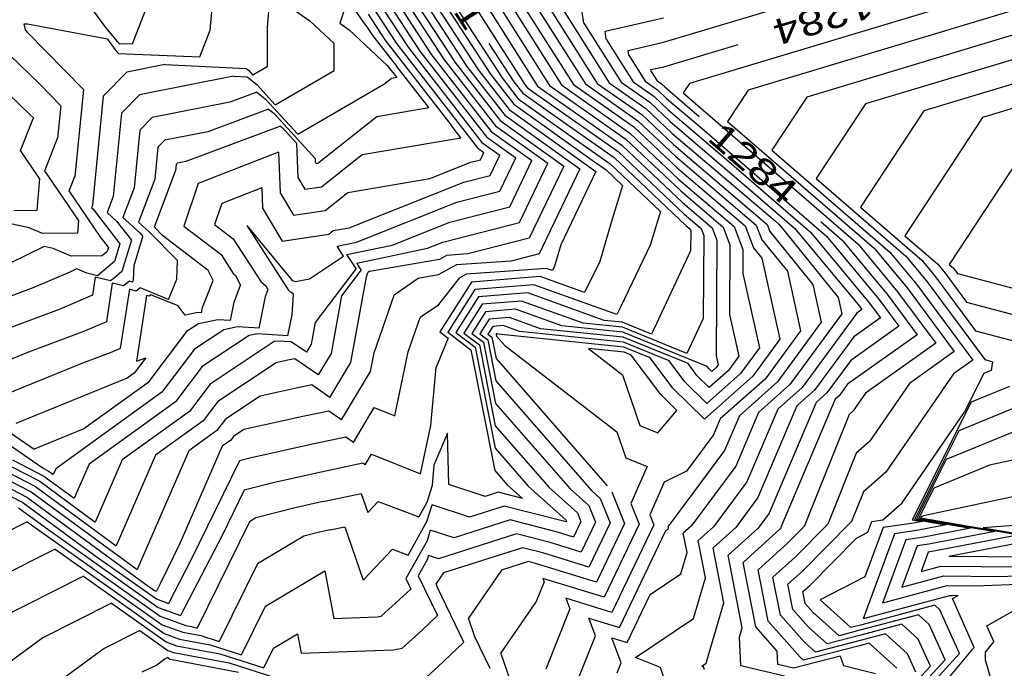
# Model space of a CAD drawing. Header units: feet. Extents: x -19835 to -19507, y 220308 to 220783.
# Tile 24 of 49: x -19604 to -19565, y 220362 to 220387. Entities that reach past the tile are written whole.
import ezdxf

# ---------------------------------------------------------------- set-up
doc = ezdxf.new("R2010")
doc.units = ezdxf.units.FT
doc.header["$LTSCALE"] = 25
doc.header["$MEASUREMENT"] = 0
for name, color, linetype in [('H1_HOEHENLINIEN', 86, 'CONTINUOUS'), ('H1_ZAEHLLIN_TXT', 3, 'CONTINUOUS'), ('H1_ZAEHLLINIEN', 11, 'CONTINUOUS')]:
    doc.layers.add(name, color=color, linetype=linetype)

msp = doc.modelspace()

# ---------------------------------------------------------------- linework, layer by layer
at = {"layer": 'H1_HOEHENLINIEN'}
for p, q in [((-19589.609, 220392.087), (-19584.852, 220384.782)), ((-19588.659, 220391.902), (-19584.906, 220385.969)), ((-19589.654, 220391.603), (-19585.308, 220384.931)), ((-19589.698, 220391.12), (-19585.764, 220385.079)), ((-19587.786, 220391.277), (-19583.477, 220384.466)), ((-19586.914, 220390.653), (-19583.013, 220384.487)), ((-19589.787, 220390.153), (-19586.676, 220385.376)), ((-19589.832, 220389.669), (-19587.133, 220385.524)), ((-19585.169, 220389.405), (-19582.084, 220384.528)), ((-19578.58, 220386.165), (-19567.759, 220389.421)), ((-19589.877, 220389.186), (-19587.589, 220385.672)), ((-19599.205, 220386.102), (-19598.214, 220388.676)), ((-19584.297, 220388.78), (-19581.62, 220384.549)), ((-19601.492, 220388.428), (-19600.255, 220386.734)), ((-19589.966, 220388.218), (-19588.501, 220385.969)), ((-19583.424, 220388.156), (-19581.156, 220384.57)), ((-19565.899, 220388.08), (-19577.573, 220384.568)), ((-19593.041, 220387.509), (-19592.32, 220386.992)), ((-19590.959, 220387.488), (-19591.156, 220386.907)), ((-19590.011, 220387.735), (-19588.957, 220386.117)), ((-19593.919, 220387.374), (-19593.975, 220386.739)), ((-19590.055, 220387.251), (-19589.413, 220386.266)), ((-19581.68, 220386.907), (-19581.739, 220387.342)), ((-19580.85, 220386.596), (-19578.583, 220387.114)), ((-19564.968, 220387.41), (-19575.298, 220384.302)), ((-19600.255, 220386.734), (-19599.732, 220386.124)), ((-19593.975, 220386.739), (-19593.979, 220385.21)), ((-19592.32, 220386.992), (-19591.375, 220386.114)), ((-19591.156, 220386.907), (-19590.796, 220386.648)), ((-19581.68, 220386.907), (-19580.227, 220384.611)), ((-19564.038, 220386.74), (-19573.023, 220384.037)), ((-19590.796, 220386.648), (-19589.311, 220385.269)), ((-19580.807, 220386.283), (-19580.85, 220386.596)), ((-19599.732, 220386.124), (-19599.205, 220386.102)), ((-19591.378, 220385.063), (-19591.375, 220386.114)), ((-19589.413, 220386.266), (-19586.837, 220382.948)), ((-19588.957, 220386.117), (-19585.81, 220382.066)), ((-19588.501, 220385.969), (-19585.634, 220382.278)), ((-19584.906, 220385.969), (-19583.939, 220384.486)), ((-19580.807, 220386.283), (-19579.763, 220384.632)), ((-19579.961, 220385.85), (-19578.58, 220386.165)), ((-19603.978, 220385.676), (-19602.808, 220384.538)), ((-19587.589, 220385.672), (-19585.282, 220382.702)), ((-19579.935, 220385.659), (-19579.961, 220385.85)), ((-19579.935, 220385.659), (-19579.298, 220384.653)), ((-19597.948, 220385.297), (-19599.427, 220385.003)), ((-19597.948, 220385.297), (-19594.798, 220385.152)), ((-19593.979, 220385.21), (-19594.532, 220384.889)), ((-19589.311, 220385.269), (-19588.94, 220384.794)), ((-19587.133, 220385.524), (-19585.106, 220382.914)), ((-19586.676, 220385.376), (-19584.929, 220383.126)), ((-19562.178, 220385.399), (-19568.473, 220383.505)), ((-19599.427, 220385.003), (-19600.339, 220384.077)), ((-19595.282, 220384.848), (-19598.936, 220384.122)), ((-19595.282, 220384.848), (-19594.757, 220384.824)), ((-19594.798, 220385.152), (-19594.706, 220385.079)), ((-19594.757, 220384.824), (-19594.378, 220384.523)), ((-19594.706, 220385.079), (-19594.532, 220384.889)), ((-19593.662, 220383.74), (-19591.378, 220385.063)), ((-19588.94, 220384.794), (-19589.157, 220384.757)), ((-19585.764, 220385.079), (-19584.577, 220383.551)), ((-19585.308, 220384.931), (-19584.401, 220383.763)), ((-19604.577, 220384.703), (-19603.171, 220383.336)), ((-19602.808, 220384.538), (-19601.987, 220383.7)), ((-19594.378, 220384.523), (-19593.662, 220383.74)), ((-19592.791, 220382.591), (-19589.441, 220384.532)), ((-19589.441, 220384.532), (-19589.157, 220384.757)), ((-19584.852, 220384.782), (-19584.225, 220383.975)), ((-19583.939, 220384.486), (-19583.872, 220384.399)), ((-19583.477, 220384.466), (-19580.197, 220382.163)), ((-19583.013, 220384.487), (-19580.043, 220382.402)), ((-19582.084, 220384.528), (-19579.736, 220382.879)), ((-19581.62, 220384.549), (-19579.582, 220383.118)), ((-19581.156, 220384.57), (-19579.428, 220383.357)), ((-19580.227, 220384.611), (-19579.121, 220383.835)), ((-19579.763, 220384.632), (-19578.967, 220384.074)), ((-19579.298, 220384.653), (-19578.814, 220384.312)), ((-19577.573, 220384.568), (-19577.817, 220384.197)), ((-19561.248, 220384.729), (-19566.197, 220383.24)), ((-19600.339, 220384.077), (-19600.756, 220379.841)), ((-19598.936, 220384.122), (-19599.632, 220383.414)), ((-19594.381, 220384.23), (-19595.432, 220383.839)), ((-19594.381, 220384.23), (-19594.05, 220383.967)), ((-19583.872, 220384.399), (-19583.64, 220384.233)), ((-19583.64, 220384.233), (-19580.35, 220381.924)), ((-19578.967, 220384.074), (-19578.399, 220383.536)), ((-19578.814, 220384.312), (-19578.467, 220383.985)), ((-19577.817, 220384.197), (-19571.027, 220378.324)), ((-19575.298, 220384.302), (-19576.098, 220383.087)), ((-19573.023, 220384.037), (-19574.378, 220381.978)), ((-19601.987, 220383.7), (-19602.118, 220382.436)), ((-19595.432, 220383.839), (-19598.444, 220383.24)), ((-19594.05, 220383.967), (-19592.791, 220382.591)), ((-19584.401, 220383.763), (-19581.265, 220381.526)), ((-19584.225, 220383.975), (-19582.057, 220382.429)), ((-19579.121, 220383.835), (-19578.33, 220383.087)), ((-19578.467, 220383.985), (-19577.091, 220382.813)), ((-19603.051, 220383.235), (-19603.171, 220383.336)), ((-19599.632, 220383.414), (-19599.951, 220380.177)), ((-19584.577, 220383.551), (-19581.208, 220381.148)), ((-19579.428, 220383.357), (-19578.193, 220382.189)), ((-19578.399, 220383.536), (-19576.14, 220381.612)), ((-19568.473, 220383.505), (-19570.939, 220379.759)), ((-19603.552, 220381.956), (-19603.051, 220383.235)), ((-19598.444, 220383.24), (-19598.926, 220382.751)), ((-19593.462, 220382.908), (-19597.139, 220381.541)), ((-19593.462, 220382.908), (-19593.394, 220382.854)), ((-19586.456, 220382.46), (-19586.837, 220382.948)), ((-19585.106, 220382.914), (-19583.074, 220381.465)), ((-19584.929, 220383.126), (-19582.452, 220381.359)), ((-19579.736, 220382.879), (-19578.056, 220381.291)), ((-19579.582, 220383.118), (-19578.125, 220381.74)), ((-19578.33, 220383.087), (-19575.19, 220380.412)), ((-19576.098, 220383.087), (-19570.41, 220378.168)), ((-19566.197, 220383.24), (-19569.219, 220378.65)), ((-19563.922, 220382.974), (-19567.499, 220377.541)), ((-19598.926, 220382.751), (-19599.147, 220380.513)), ((-19593.394, 220382.854), (-19592.843, 220382.253)), ((-19585.282, 220382.702), (-19583.695, 220381.571)), ((-19577.091, 220382.813), (-19572.262, 220378.636)), ((-19602.611, 220381.177), (-19602.118, 220382.436)), ((-19592.843, 220382.253), (-19592.79, 220380.916)), ((-19590.286, 220381.804), (-19586.456, 220382.46)), ((-19585.634, 220382.278), (-19584.939, 220381.782)), ((-19582.057, 220382.429), (-19580.658, 220381.446)), ((-19580.197, 220382.163), (-19577.851, 220379.944)), ((-19580.043, 220382.402), (-19577.919, 220380.393)), ((-19578.193, 220382.189), (-19574.557, 220379.092)), ((-19602.819, 220380.88), (-19603.552, 220381.956)), ((-19593.536, 220381.9), (-19596.65, 220380.678)), ((-19593.536, 220381.9), (-19593.473, 220380.322)), ((-19591.867, 220380.552), (-19590.286, 220381.804)), ((-19585.81, 220382.066), (-19585.561, 220381.888)), ((-19585.696, 220381.606), (-19585.561, 220381.888)), ((-19585.317, 220380.996), (-19584.939, 220381.782)), ((-19580.35, 220381.924), (-19577.782, 220379.495)), ((-19578.125, 220381.74), (-19574.985, 220379.066)), ((-19574.378, 220381.978), (-19569.792, 220378.012)), ((-19597.514, 220381.424), (-19597.537, 220381.184)), ((-19597.462, 220381.477), (-19597.514, 220381.424)), ((-19597.139, 220381.541), (-19597.462, 220381.477)), ((-19587.664, 220380.874), (-19586.062, 220381.512)), ((-19586.062, 220381.512), (-19585.696, 220381.606)), ((-19584.558, 220379.777), (-19583.695, 220381.571)), ((-19584.178, 220379.167), (-19583.074, 220381.465)), ((-19582.452, 220381.359), (-19583.798, 220378.558)), ((-19581.265, 220381.526), (-19580.811, 220381.208)), ((-19580.658, 220381.446), (-19578.697, 220379.592)), ((-19576.14, 220381.612), (-19572.879, 220378.792)), ((-19601.305, 220379.261), (-19602.611, 220381.177)), ((-19597.537, 220381.184), (-19598.361, 220378.988)), ((-19586.335, 220380.735), (-19585.317, 220380.996)), ((-19581.208, 220381.148), (-19582.579, 220378.296)), ((-19580.811, 220381.208), (-19580.175, 220380.606)), ((-19578.056, 220381.291), (-19575.414, 220379.04)), ((-19602.819, 220380.88), (-19602.923, 220379.627)), ((-19596.65, 220380.678), (-19597.212, 220379.026)), ((-19592.79, 220380.916), (-19592.515, 220380.455)), ((-19590.85, 220380.328), (-19587.664, 220380.874)), ((-19590.798, 220378.957), (-19586.335, 220380.735)), ((-19580.175, 220380.606), (-19580.62, 220379.163)), ((-19599.147, 220380.513), (-19599.578, 220379.362)), ((-19594.188, 220380.514), (-19595.737, 220379.906)), ((-19594.188, 220380.514), (-19594.157, 220379.729)), ((-19593.473, 220380.322), (-19592.952, 220379.45)), ((-19592.515, 220380.455), (-19591.867, 220380.552)), ((-19591.725, 220379.635), (-19590.85, 220380.328)), ((-19577.919, 220380.393), (-19576.27, 220378.988)), ((-19575.19, 220380.412), (-19573.496, 220378.948)), ((-19600.756, 220379.841), (-19600.795, 220379.737)), ((-19599.951, 220380.177), (-19600.187, 220379.549)), ((-19595.737, 220379.906), (-19596.017, 220379.085)), ((-19577.851, 220379.944), (-19576.698, 220378.962)), ((-19602.923, 220379.627), (-19603.809, 220379.619)), ((-19600.795, 220379.737), (-19600.735, 220379.682)), ((-19600.735, 220379.682), (-19599.691, 220378.343)), ((-19600.187, 220379.549), (-19599.826, 220379.224)), ((-19594.157, 220379.729), (-19593.39, 220378.446)), ((-19592.952, 220379.45), (-19591.725, 220379.635)), ((-19586.881, 220379.18), (-19584.558, 220379.777)), ((-19578.697, 220379.592), (-19579.098, 220378.291)), ((-19577.782, 220379.495), (-19577.127, 220378.936)), ((-19570.939, 220379.759), (-19568.557, 220377.7)), ((-19603.217, 220378.96), (-19603.879, 220379.106)), ((-19601.305, 220379.261), (-19601.347, 220378.753)), ((-19599.826, 220379.224), (-19599.248, 220378.483)), ((-19599.578, 220379.362), (-19598.916, 220378.766)), ((-19596.017, 220379.085), (-19595.298, 220378.538)), ((-19589.125, 220378.286), (-19586.881, 220379.18)), ((-19587.154, 220378.403), (-19584.178, 220379.167)), ((-19580.62, 220379.163), (-19581.055, 220377.649)), ((-19574.985, 220379.066), (-19574.769, 220378.499)), ((-19574.557, 220379.092), (-19574.453, 220378.82)), ((-19602.695, 220378.741), (-19603.217, 220378.96)), ((-19601.347, 220378.753), (-19602.695, 220378.741)), ((-19598.916, 220378.766), (-19598.804, 220378.622)), ((-19598.329, 220378.959), (-19598.361, 220378.988)), ((-19598.04, 220378.668), (-19598.329, 220378.959)), ((-19597.212, 220379.026), (-19595.768, 220377.928)), ((-19593.39, 220378.446), (-19591.584, 220378.717)), ((-19591.584, 220378.717), (-19591.415, 220378.851)), ((-19591.415, 220378.851), (-19590.798, 220378.957)), ((-19577.127, 220378.936), (-19577.022, 220378.662)), ((-19576.698, 220378.962), (-19576.515, 220378.481)), ((-19576.27, 220378.988), (-19576.007, 220378.299)), ((-19575.414, 220379.04), (-19575.085, 220378.177)), ((-19574.453, 220378.82), (-19572.791, 220376.764)), ((-19573.496, 220378.948), (-19570.968, 220375.905)), ((-19572.879, 220378.792), (-19570.599, 220376.049)), ((-19599.691, 220378.343), (-19599.902, 220377.65)), ((-19599.248, 220378.483), (-19599.619, 220377.264)), ((-19599.146, 220377.501), (-19598.804, 220378.622)), ((-19596.269, 220377.299), (-19598.04, 220378.668)), ((-19595.298, 220378.538), (-19594.228, 220376.871)), ((-19587.748, 220378.166), (-19587.154, 220378.403)), ((-19583.798, 220378.558), (-19586.181, 220377.946)), ((-19582.579, 220378.296), (-19582.818, 220377.465)), ((-19579.098, 220378.291), (-19580.242, 220375.906)), ((-19577.022, 220378.662), (-19577.042, 220375.438)), ((-19576.515, 220378.481), (-19576.543, 220373.995)), ((-19576.007, 220378.299), (-19576.024, 220375.594)), ((-19574.769, 220378.499), (-19573.777, 220377.272)), ((-19572.262, 220378.636), (-19570.231, 220376.192)), ((-19571.027, 220378.324), (-19569.494, 220376.479)), ((-19569.219, 220378.65), (-19567.94, 220377.544)), ((-19595.768, 220377.928), (-19595.292, 220377.187)), ((-19590.879, 220377.919), (-19589.125, 220378.286)), ((-19590.521, 220377.374), (-19590.879, 220377.919)), ((-19590.498, 220377.591), (-19587.748, 220378.166)), ((-19586.181, 220377.946), (-19587.009, 220377.889)), ((-19575.085, 220378.177), (-19574.763, 220377.779)), ((-19570.41, 220378.168), (-19569.125, 220376.623)), ((-19569.792, 220378.012), (-19568.757, 220376.766)), ((-19599.902, 220377.65), (-19600.545, 220377.11)), ((-19590.326, 220377.33), (-19590.498, 220377.591)), ((-19587.283, 220377.735), (-19589.996, 220377.267)), ((-19587.009, 220377.889), (-19587.283, 220377.735)), ((-19581.055, 220377.649), (-19581.648, 220376.445)), ((-19574.763, 220377.779), (-19574.064, 220374.63)), ((-19568.557, 220377.7), (-19568.02, 220377.053)), ((-19567.94, 220377.544), (-19567.651, 220377.197)), ((-19567.499, 220377.541), (-19567.323, 220377.388)), ((-19601.635, 220377.239), (-19603.043, 220376.636)), ((-19601.385, 220377.363), (-19601.635, 220377.239)), ((-19601.347, 220377.354), (-19601.385, 220377.363)), ((-19600.982, 220377.201), (-19601.347, 220377.354)), ((-19600.565, 220377.094), (-19600.982, 220377.201)), ((-19599.619, 220377.264), (-19599.92, 220377.011)), ((-19599.168, 220376.929), (-19599.146, 220377.501)), ((-19596.075, 220376.909), (-19596.269, 220377.299)), ((-19595.292, 220377.187), (-19595.2, 220377.11)), ((-19590.521, 220377.374), (-19592.113, 220375.278)), ((-19590.326, 220377.33), (-19591.089, 220376.325)), ((-19590.123, 220377.053), (-19590.066, 220377.219)), ((-19589.996, 220377.267), (-19590.066, 220377.219)), ((-19586.249, 220377.158), (-19586.527, 220377.002)), ((-19584.207, 220377.298), (-19586.249, 220377.158)), ((-19583.138, 220377.385), (-19584.207, 220377.298)), ((-19582.9, 220377.299), (-19583.138, 220377.385)), ((-19582.818, 220377.465), (-19582.9, 220377.299)), ((-19573.777, 220377.272), (-19573.264, 220374.96)), ((-19567.651, 220377.197), (-19566.817, 220376.07)), ((-19567.323, 220377.388), (-19567.283, 220377.34)), ((-19567.283, 220377.34), (-19567.168, 220377.185)), ((-19567.168, 220377.185), (-19563.058, 220376.103)), ((-19600.652, 220377.049), (-19600.76, 220376.346)), ((-19600.062, 220376.898), (-19600.652, 220377.049)), ((-19600.545, 220377.11), (-19600.565, 220377.094)), ((-19599.989, 220376.811), (-19600.22, 220375.31)), ((-19599.92, 220377.011), (-19600.062, 220376.898)), ((-19599.56, 220376.701), (-19599.989, 220376.811)), ((-19599.32, 220376.892), (-19599.56, 220376.701)), ((-19599.202, 220376.844), (-19599.32, 220376.892)), ((-19599.202, 220376.844), (-19599.168, 220376.929)), ((-19596.481, 220375.864), (-19596.075, 220376.909)), ((-19595.2, 220377.11), (-19595.01, 220376.728)), ((-19594.228, 220376.871), (-19594.019, 220376.696)), ((-19590.728, 220373.733), (-19590.123, 220377.053)), ((-19586.527, 220377.002), (-19587.367, 220375.935)), ((-19586.044, 220376.85), (-19587.273, 220374.916)), ((-19583.377, 220377.068), (-19586.044, 220376.85)), ((-19581.648, 220376.445), (-19583.377, 220377.068)), ((-19572.791, 220376.764), (-19572.464, 220375.29)), ((-19568.757, 220376.766), (-19566.577, 220373.823)), ((-19568.02, 220377.053), (-19566.466, 220374.956)), ((-19603.043, 220376.636), (-19604.711, 220376.011)), ((-19595.262, 220376.079), (-19595.01, 220376.728)), ((-19594.044, 220376.294), (-19593.946, 220376.548)), ((-19594.019, 220376.696), (-19593.946, 220376.548)), ((-19585.906, 220376.563), (-19586.962, 220374.902)), ((-19583.616, 220376.75), (-19585.906, 220376.563)), ((-19580.397, 220375.591), (-19583.616, 220376.75)), ((-19569.494, 220376.479), (-19568.012, 220374.48)), ((-19569.125, 220376.623), (-19567.294, 220374.152)), ((-19600.76, 220376.346), (-19602.054, 220375.792)), ((-19598.664, 220376.335), (-19599.056, 220373.783)), ((-19598.555, 220376.307), (-19598.664, 220376.335)), ((-19598.494, 220376.355), (-19598.555, 220376.307)), ((-19597.429, 220375.924), (-19598.494, 220376.355)), ((-19595.406, 220375.362), (-19595.262, 220376.079)), ((-19594.29, 220375.065), (-19594.044, 220376.294)), ((-19591.089, 220376.325), (-19591.497, 220374.085)), ((-19584.094, 220376.115), (-19585.631, 220375.989)), ((-19581.711, 220375.257), (-19584.094, 220376.115)), ((-19570.599, 220376.049), (-19570.166, 220375.464)), ((-19570.231, 220376.192), (-19569.448, 220375.136)), ((-19566.817, 220376.07), (-19563.975, 220375.323)), ((-19602.054, 220375.792), (-19605.543, 220374.483)), ((-19597.156, 220375.563), (-19597.429, 220375.924)), ((-19596.662, 220375.668), (-19597.156, 220375.563)), ((-19596.522, 220375.659), (-19596.662, 220375.668)), ((-19596.522, 220375.659), (-19596.481, 220375.864)), ((-19587.367, 220375.935), (-19588.035, 220375.478)), ((-19585.631, 220375.989), (-19586.339, 220374.875)), ((-19585.493, 220375.702), (-19586.028, 220374.861)), ((-19584.333, 220375.797), (-19585.493, 220375.702)), ((-19582.534, 220375.149), (-19584.333, 220375.797)), ((-19580.242, 220375.906), (-19580.397, 220375.591)), ((-19571.084, 220375.65), (-19573.204, 220372.763)), ((-19570.884, 220375.792), (-19571.084, 220375.65)), ((-19570.968, 220375.905), (-19570.884, 220375.792)), ((-19600.22, 220375.31), (-19601.065, 220374.948)), ((-19596.641, 220375.235), (-19597.102, 220374.929)), ((-19595.898, 220375.392), (-19596.641, 220375.235)), ((-19595.406, 220375.362), (-19595.898, 220375.392)), ((-19592.113, 220375.278), (-19592.266, 220374.438)), ((-19588.495, 220374.15), (-19588.035, 220375.478)), ((-19585.355, 220375.416), (-19585.716, 220374.848)), ((-19584.572, 220375.48), (-19585.355, 220375.416)), ((-19583.357, 220375.042), (-19584.572, 220375.48)), ((-19580.173, 220375.096), (-19581.711, 220375.257)), ((-19577.042, 220375.438), (-19577.675, 220374.084)), ((-19576.024, 220375.594), (-19575.664, 220373.97)), ((-19572.464, 220375.29), (-19574.161, 220372.979)), ((-19570.166, 220375.464), (-19571.201, 220374.732)), ((-19601.065, 220374.948), (-19603.342, 220374.094)), ((-19597.102, 220374.929), (-19598.605, 220372.945)), ((-19595.66, 220375.004), (-19596.799, 220374.25)), ((-19595.134, 220375.116), (-19595.66, 220375.004)), ((-19594.29, 220375.065), (-19595.134, 220375.116)), ((-19587.273, 220374.916), (-19586.946, 220374.669)), ((-19586.962, 220374.902), (-19586.064, 220374.225)), ((-19586.339, 220374.875), (-19585.736, 220374.421)), ((-19586.028, 220374.861), (-19585.573, 220374.518)), ((-19585.716, 220374.848), (-19585.409, 220374.616)), ((-19580.147, 220374.708), (-19583.357, 220375.042)), ((-19580.16, 220374.902), (-19582.534, 220375.149)), ((-19577.675, 220374.084), (-19580.173, 220375.096)), ((-19576.894, 220373.579), (-19580.16, 220374.902)), ((-19573.264, 220374.96), (-19574.64, 220373.086)), ((-19569.448, 220375.136), (-19571.318, 220373.813)), ((-19566.466, 220374.956), (-19564.893, 220374.542)), ((-19593.7, 220374.544), (-19596.195, 220372.891)), ((-19593.605, 220374.564), (-19593.7, 220374.544)), ((-19593.04, 220374.53), (-19593.605, 220374.564)), ((-19592.454, 220374.125), (-19593.04, 220374.53)), ((-19586.946, 220374.669), (-19587.416, 220373.551)), ((-19585.573, 220374.518), (-19585.105, 220372.143)), ((-19585.409, 220374.616), (-19585.093, 220373.012)), ((-19585.08, 220374.842), (-19585.094, 220374.82)), ((-19585.094, 220374.82), (-19585.082, 220374.811)), ((-19585.082, 220374.811), (-19585.07, 220374.75)), ((-19585.05, 220374.844), (-19585.08, 220374.842)), ((-19585.07, 220374.75), (-19584.751, 220374.384)), ((-19585.003, 220374.828), (-19585.05, 220374.844)), ((-19580.121, 220374.319), (-19585.003, 220374.828)), ((-19577.63, 220373.688), (-19580.147, 220374.708)), ((-19574.064, 220374.63), (-19575.118, 220373.194)), ((-19571.201, 220374.732), (-19572.725, 220372.655)), ((-19568.012, 220374.48), (-19570.748, 220372.543)), ((-19603.342, 220374.094), (-19605.178, 220373.345)), ((-19596.799, 220374.25), (-19598.07, 220372.574)), ((-19592.266, 220374.438), (-19592.454, 220374.125)), ((-19591.497, 220374.085), (-19591.998, 220373.251)), ((-19589.02, 220371.658), (-19588.495, 220374.15)), ((-19586.064, 220374.225), (-19585.14, 220369.537)), ((-19585.736, 220374.421), (-19585.117, 220371.275)), ((-19584.751, 220374.384), (-19580.395, 220371.034)), ((-19580.108, 220374.125), (-19581.5, 220374.27)), ((-19581.5, 220374.27), (-19580.18, 220373.255)), ((-19579.102, 220373.906), (-19580.121, 220374.319)), ((-19579.838, 220374.016), (-19580.108, 220374.125)), ((-19567.294, 220374.152), (-19569.039, 220372.917)), ((-19598.687, 220373.915), (-19599.141, 220373.316)), ((-19599.056, 220373.783), (-19598.687, 220373.915)), ((-19593.621, 220373.717), (-19595.893, 220372.212)), ((-19593.121, 220373.827), (-19593.621, 220373.717)), ((-19592.9, 220373.875), (-19593.121, 220373.827)), ((-19591.998, 220373.251), (-19592.9, 220373.875)), ((-19591.542, 220372.377), (-19590.728, 220373.733)), ((-19578.692, 220372.486), (-19579.838, 220374.016)), ((-19578.223, 220372.734), (-19579.102, 220373.906)), ((-19576.543, 220373.995), (-19576.464, 220373.64)), ((-19575.664, 220373.97), (-19576.075, 220373.41)), ((-19571.318, 220373.813), (-19572.247, 220372.547)), ((-19566.577, 220373.823), (-19567.33, 220373.29)), ((-19607.316, 220373.325), (-19603.019, 220370.364)), ((-19599.141, 220373.316), (-19599.407, 220373.124)), ((-19587.62, 220371.284), (-19587.416, 220373.551)), ((-19577.287, 220373.23), (-19577.63, 220373.688)), ((-19576.819, 220373.478), (-19576.894, 220373.579)), ((-19576.714, 220373.376), (-19576.819, 220373.478)), ((-19576.075, 220373.41), (-19576.809, 220372.76)), ((-19576.554, 220373.518), (-19576.714, 220373.376)), ((-19576.464, 220373.64), (-19576.554, 220373.518)), ((-19607.609, 220373.03), (-19602.68, 220369.633)), ((-19599.407, 220373.124), (-19603.739, 220371.358)), ((-19598.605, 220372.945), (-19601.094, 220371.149)), ((-19585.093, 220373.012), (-19581.401, 220368.774)), ((-19580.18, 220373.255), (-19579.503, 220371.283)), ((-19576.809, 220372.76), (-19577.287, 220373.23)), ((-19575.118, 220373.194), (-19576.997, 220371.528)), ((-19574.64, 220373.086), (-19576.386, 220371.537)), ((-19574.161, 220372.979), (-19575.641, 220371.665)), ((-19567.33, 220373.29), (-19569.952, 220369.468)), ((-19598.07, 220372.574), (-19602.185, 220369.604)), ((-19596.195, 220372.891), (-19596.998, 220371.831)), ((-19592.856, 220372.727), (-19594.25, 220372.421)), ((-19592.241, 220372.861), (-19592.856, 220372.727)), ((-19591.542, 220372.377), (-19592.241, 220372.861)), ((-19576.997, 220371.528), (-19578.223, 220372.734)), ((-19573.204, 220372.763), (-19574.152, 220371.922)), ((-19572.725, 220372.655), (-19573.407, 220372.05)), ((-19569.039, 220372.917), (-19570.587, 220370.661)), ((-19565.156, 220372.799), (-19566.634, 220372.193)), ((-19595.893, 220372.212), (-19596.463, 220371.46)), ((-19594.25, 220372.421), (-19595.591, 220371.532)), ((-19578.064, 220371.868), (-19578.692, 220372.486)), ((-19572.662, 220372.179), (-19574.484, 220367.873)), ((-19572.247, 220372.547), (-19572.662, 220372.179)), ((-19570.748, 220372.543), (-19571.221, 220371.854)), ((-19566.634, 220372.193), (-19568.927, 220367.615)), ((-19564.45, 220372.175), (-19567.12, 220371.079)), ((-19596.998, 220371.831), (-19599.601, 220369.953)), ((-19590.63, 220370.629), (-19589.82, 220371.978)), ((-19589.82, 220371.978), (-19589.02, 220371.658)), ((-19585.105, 220372.143), (-19582.215, 220368.826)), ((-19578.805, 220371.001), (-19578.064, 220371.868)), ((-19574.152, 220371.922), (-19575.35, 220369.091)), ((-19573.407, 220372.05), (-19574.917, 220368.482)), ((-19571.221, 220371.854), (-19571.378, 220371.716)), ((-19596.463, 220371.46), (-19598.309, 220370.128)), ((-19595.591, 220371.532), (-19595.927, 220371.089)), ((-19576.386, 220371.537), (-19576.648, 220370.917)), ((-19575.641, 220371.665), (-19576.216, 220370.309)), ((-19571.378, 220371.716), (-19573.127, 220367.365)), ((-19563.745, 220371.55), (-19567.607, 220369.965)), ((-19601.094, 220371.149), (-19603.019, 220370.364)), ((-19595.927, 220371.089), (-19597.017, 220370.303)), ((-19588.017, 220369.401), (-19587.62, 220371.284)), ((-19585.117, 220371.275), (-19583.03, 220368.879)), ((-19580.395, 220371.034), (-19580.05, 220370.028)), ((-19579.503, 220371.283), (-19578.805, 220371.001)), ((-19567.12, 220371.079), (-19568.846, 220367.635)), ((-19607.426, 220370.913), (-19603.139, 220368.704)), ((-19590.922, 220370.832), (-19592.326, 220370.527)), ((-19590.63, 220370.629), (-19590.922, 220370.832)), ((-19586.979, 220370.987), (-19587.501, 220369.744)), ((-19586.925, 220368.991), (-19586.979, 220370.987)), ((-19576.648, 220370.917), (-19577.696, 220369.507)), ((-19570.587, 220370.661), (-19571.101, 220370.21)), ((-19607.962, 220370.607), (-19603.47, 220368.292)), ((-19606.24, 220370.593), (-19602.973, 220368.91)), ((-19605.053, 220370.273), (-19602.807, 220369.116)), ((-19597.017, 220370.303), (-19599.02, 220365.687)), ((-19592.326, 220370.527), (-19594.65, 220370.017)), ((-19576.216, 220370.309), (-19578.377, 220367.399)), ((-19599.601, 220369.953), (-19600.65, 220367.535)), ((-19598.309, 220370.128), (-19599.835, 220366.611)), ((-19595.051, 220369.913), (-19596.923, 220366.076)), ((-19594.65, 220370.017), (-19595.051, 220369.913)), ((-19590.174, 220369.755), (-19589.926, 220370.168)), ((-19589.926, 220370.168), (-19588.017, 220369.401)), ((-19580.05, 220370.028), (-19579.216, 220369.691)), ((-19571.101, 220370.21), (-19572.207, 220367.458)), ((-19567.607, 220369.965), (-19568.765, 220367.654)), ((-19602.68, 220369.633), (-19602.476, 220369.528)), ((-19602.476, 220369.528), (-19602.28, 220369.384)), ((-19602.185, 220369.604), (-19602.28, 220369.384)), ((-19590.263, 220369.817), (-19592.061, 220369.428)), ((-19590.174, 220369.755), (-19590.263, 220369.817)), ((-19587.501, 220369.744), (-19587.572, 220368.957)), ((-19585.14, 220369.537), (-19584.658, 220368.984)), ((-19579.216, 220369.691), (-19579.856, 220368.259)), ((-19577.696, 220369.507), (-19578.556, 220369.079)), ((-19602.807, 220369.116), (-19600.65, 220367.535)), ((-19592.061, 220369.428), (-19593.747, 220369.057)), ((-19569.952, 220369.468), (-19570.824, 220368.704)), ((-19602.973, 220368.91), (-19599.835, 220366.611)), ((-19594.864, 220368.768), (-19595.719, 220367.016)), ((-19593.747, 220369.057), (-19594.864, 220368.768)), ((-19587.572, 220368.957), (-19587.774, 220368.295)), ((-19585.51, 220368.532), (-19586.925, 220368.991)), ((-19584.658, 220368.984), (-19584.063, 220368.451)), ((-19583.03, 220368.879), (-19581.924, 220367.889)), ((-19582.215, 220368.826), (-19581.483, 220368.171)), ((-19581.401, 220368.774), (-19581.042, 220368.453)), ((-19578.556, 220369.079), (-19579.121, 220367.812)), ((-19575.35, 220369.091), (-19576.645, 220367.347)), ((-19603.139, 220368.704), (-19599.02, 220365.687)), ((-19591.796, 220368.328), (-19590.327, 220368.646)), ((-19590.327, 220368.646), (-19590.073, 220367.903)), ((-19585.006, 220368.692), (-19585.51, 220368.532)), ((-19584.063, 220368.451), (-19585.006, 220368.692)), ((-19581.042, 220368.453), (-19580.66, 220367.504)), ((-19574.917, 220368.482), (-19575.779, 220367.321)), ((-19570.824, 220368.704), (-19571.286, 220367.552)), ((-19564.118, 220368.713), (-19568.496, 220367.772)), ((-19603.636, 220368.086), (-19602.585, 220367.316)), ((-19603.47, 220368.292), (-19600.668, 220366.239)), ((-19592.843, 220368.098), (-19594.41, 220367.692)), ((-19591.796, 220368.328), (-19592.843, 220368.098)), ((-19590.073, 220367.903), (-19589.665, 220368.335)), ((-19589.665, 220368.335), (-19588.089, 220367.733)), ((-19587.774, 220368.295), (-19588.089, 220367.733)), ((-19581.483, 220368.171), (-19581.225, 220367.53)), ((-19579.856, 220368.259), (-19579.531, 220367.451)), ((-19594.41, 220367.692), (-19594.657, 220367.544)), ((-19584.534, 220367.614), (-19586.721, 220366.917)), ((-19582.706, 220367.146), (-19584.534, 220367.614)), ((-19581.924, 220367.889), (-19581.79, 220367.557)), ((-19579.121, 220367.812), (-19578.966, 220367.425)), ((-19574.484, 220367.873), (-19574.913, 220367.296)), ((-19568.927, 220367.615), (-19568.548, 220367.551)), ((-19568.846, 220367.635), (-19567.605, 220367.424)), ((-19568.765, 220367.654), (-19566.663, 220367.297)), ((-19568.58, 220367.738), (-19568.602, 220367.692)), ((-19568.602, 220367.692), (-19564.777, 220367.044)), ((-19568.496, 220367.772), (-19568.58, 220367.738)), ((-19603.298, 220367.54), (-19604.218, 220367.078)), ((-19603.298, 220367.54), (-19598.128, 220363.88)), ((-19602.585, 220367.316), (-19598.203, 220364.213)), ((-19594.657, 220367.544), (-19596.698, 220363.407)), ((-19587.643, 220367.217), (-19587.767, 220366.808)), ((-19586.721, 220366.917), (-19587.643, 220367.217)), ((-19581.79, 220367.557), (-19582.079, 220366.953)), ((-19581.225, 220367.53), (-19581.781, 220366.367)), ((-19580.66, 220367.504), (-19581.484, 220365.782)), ((-19579.531, 220367.451), (-19580.889, 220364.611)), ((-19578.966, 220367.425), (-19580.591, 220364.025)), ((-19580.294, 220363.44), (-19578.495, 220367.203)), ((-19578.495, 220367.203), (-19578.407, 220367.262)), ((-19578.407, 220367.262), (-19578.389, 220367.323)), ((-19578.377, 220367.399), (-19578.4, 220367.378)), ((-19578.389, 220367.323), (-19578.4, 220367.378)), ((-19576.645, 220367.347), (-19577.238, 220366.813)), ((-19575.779, 220367.321), (-19576.658, 220366.53)), ((-19574.913, 220367.296), (-19576.077, 220366.247)), ((-19573.127, 220367.365), (-19573.766, 220366.717)), ((-19572.207, 220367.458), (-19573.479, 220366.17)), ((-19571.286, 220367.552), (-19573.191, 220365.623)), ((-19570.061, 220367.316), (-19570.763, 220365.406)), ((-19568.876, 220367.488), (-19570.061, 220367.316)), ((-19568.68, 220367.216), (-19569.622, 220367.08)), ((-19568.548, 220367.551), (-19568.876, 220367.488)), ((-19567.605, 220367.424), (-19568.68, 220367.216)), ((-19566.663, 220367.297), (-19568.483, 220366.945)), ((-19564.043, 220367.476), (-19566.175, 220367.314)), ((-19566.175, 220367.314), (-19563.834, 220366.917)), ((-19595.719, 220367.016), (-19597.341, 220363.899)), ((-19584.299, 220367.075), (-19587.326, 220366.11)), ((-19582.99, 220366.74), (-19584.299, 220367.075)), ((-19582.079, 220366.953), (-19582.706, 220367.146)), ((-19569.622, 220367.08), (-19570.838, 220363.771)), ((-19569.182, 220366.844), (-19570.085, 220364.387)), ((-19568.483, 220366.945), (-19569.182, 220366.844)), ((-19564.777, 220367.044), (-19568.089, 220366.402)), ((-19567.505, 220366.205), (-19563.834, 220366.917)), ((-19587.767, 220366.808), (-19588.59, 220365.34)), ((-19584.063, 220366.536), (-19587.131, 220365.558)), ((-19583.274, 220366.334), (-19584.063, 220366.536)), ((-19581.781, 220366.367), (-19582.99, 220366.74)), ((-19576.957, 220365.374), (-19577.238, 220366.813)), ((-19576.241, 220364.399), (-19576.658, 220366.53)), ((-19573.766, 220366.717), (-19574.916, 220365.682)), ((-19600.668, 220366.239), (-19598.278, 220364.547)), ((-19596.923, 220366.076), (-19597.808, 220364.375)), ((-19587.764, 220366.064), (-19588.108, 220365.45)), ((-19587.712, 220366.236), (-19587.764, 220366.064)), ((-19587.326, 220366.11), (-19587.712, 220366.236)), ((-19581.484, 220365.782), (-19583.274, 220366.334)), ((-19575.526, 220363.425), (-19576.077, 220366.247)), ((-19573.479, 220366.17), (-19574.335, 220365.399)), ((-19568.303, 220366.371), (-19568.579, 220365.62)), ((-19568.089, 220366.402), (-19568.303, 220366.371)), ((-19567.505, 220366.205), (-19563.777, 220366.174)), ((-19574.526, 220363.686), (-19574.916, 220365.682)), ((-19568.579, 220365.62), (-19567.816, 220365.825)), ((-19567.816, 220365.825), (-19564.681, 220365.799)), ((-19601.112, 220365.432), (-19605.058, 220363.449)), ((-19601.112, 220365.432), (-19597.977, 220363.212)), ((-19594.037, 220364.272), (-19591.742, 220365.642)), ((-19591.742, 220365.642), (-19591.387, 220363.783)), ((-19588.59, 220365.34), (-19588.394, 220364.931)), ((-19588.108, 220365.45), (-19587.368, 220363.902)), ((-19587.131, 220365.558), (-19587.411, 220365.151)), ((-19580.889, 220364.611), (-19583.275, 220365.346)), ((-19583.275, 220365.346), (-19583.226, 220365.213)), ((-19577.425, 220363.789), (-19576.957, 220365.374)), ((-19574.045, 220363.912), (-19574.335, 220365.399)), ((-19573.191, 220365.623), (-19573.755, 220365.116)), ((-19570.763, 220365.406), (-19572.504, 220364.509)), ((-19588.55, 220364.782), (-19588.394, 220364.931)), ((-19587.357, 220364.994), (-19587.411, 220365.151)), ((-19586.343, 220362.874), (-19587.357, 220364.994)), ((-19583.226, 220365.213), (-19583.528, 220364.452)), ((-19573.564, 220364.138), (-19573.755, 220365.116)), ((-19567.589, 220365.058), (-19570.085, 220364.387)), ((-19566.49, 220365.049), (-19567.589, 220365.058)), ((-19563.101, 220365.168), (-19566.49, 220365.049)), ((-19566.028, 220363.504), (-19563.101, 220365.168)), ((-19598.278, 220364.547), (-19597.808, 220364.375)), ((-19589.554, 220363.876), (-19588.55, 220364.782)), ((-19580.591, 220364.025), (-19582.38, 220364.577)), ((-19582.38, 220364.577), (-19582.228, 220364.165)), ((-19567.475, 220364.675), (-19570.838, 220363.771)), ((-19567.394, 220364.674), (-19567.475, 220364.675)), ((-19567.143, 220364.683), (-19567.394, 220364.674)), ((-19567.359, 220364.56), (-19567.143, 220364.683)), ((-19566.822, 220363.331), (-19567.359, 220364.56)), ((-19600.019, 220364.378), (-19602.684, 220363.039)), ((-19600.019, 220364.378), (-19597.902, 220362.879)), ((-19598.203, 220364.213), (-19597.341, 220363.899)), ((-19594.969, 220362.384), (-19594.037, 220364.272)), ((-19583.528, 220364.452), (-19584.905, 220362.45)), ((-19582.228, 220364.165), (-19583.158, 220361.819)), ((-19576.934, 220362.053), (-19576.241, 220364.399)), ((-19572.504, 220364.509), (-19571.309, 220363.44)), ((-19568.052, 220364.304), (-19570.888, 220363.549)), ((-19567.852, 220364.122), (-19568.052, 220364.304)), ((-19598.128, 220363.88), (-19597.132, 220363.517)), ((-19591.387, 220363.783), (-19589.709, 220363.847)), ((-19589.709, 220363.847), (-19589.554, 220363.876)), ((-19587.957, 220363.341), (-19587.368, 220363.902)), ((-19581.23, 220363.117), (-19581.484, 220363.807)), ((-19581.484, 220363.807), (-19580.294, 220363.44)), ((-19579.676, 220362.272), (-19577.425, 220363.789)), ((-19573.116, 220362.867), (-19574.045, 220363.912)), ((-19572.953, 220363.451), (-19573.564, 220364.138)), ((-19567.089, 220362.424), (-19567.852, 220364.122)), ((-19597.132, 220363.517), (-19596.918, 220363.477)), ((-19596.918, 220363.477), (-19596.698, 220363.407)), ((-19575.631, 220363.068), (-19575.526, 220363.425)), ((-19573.279, 220362.282), (-19574.526, 220363.686)), ((-19572.229, 220362.803), (-19572.953, 220363.451)), ((-19570.888, 220363.549), (-19571.309, 220363.44)), ((-19569.326, 220363.566), (-19570.929, 220363.14)), ((-19568.691, 220362.988), (-19569.326, 220363.566)), ((-19565.759, 220362.89), (-19566.028, 220363.504)), ((-19602.684, 220363.039), (-19605.756, 220360.786)), ((-19598.926, 220363.324), (-19600.31, 220362.628)), ((-19598.926, 220363.324), (-19597.827, 220362.545)), ((-19597.977, 220363.212), (-19597.374, 220362.992)), ((-19593.727, 220362.636), (-19592.798, 220363.191)), ((-19592.798, 220363.191), (-19592.654, 220362.438)), ((-19588.737, 220362.637), (-19587.957, 220363.341)), ((-19582.168, 220360.751), (-19581.23, 220363.117)), ((-19575.58, 220361.955), (-19575.631, 220363.068)), ((-19570.929, 220363.14), (-19572.229, 220362.803)), ((-19569.963, 220363.197), (-19570.949, 220362.935)), ((-19569.11, 220362.421), (-19569.963, 220363.197)), ((-19566.523, 220362.664), (-19566.822, 220363.331)), ((-19600.31, 220362.628), (-19604.764, 220359.362)), ((-19597.902, 220362.879), (-19597.495, 220362.73)), ((-19597.495, 220362.73), (-19595.818, 220362.416)), ((-19597.374, 220362.992), (-19596.185, 220362.77)), ((-19596.185, 220362.77), (-19594.969, 220362.384)), ((-19594.104, 220361.872), (-19593.727, 220362.636)), ((-19589.069, 220362.576), (-19588.737, 220362.637)), ((-19587.365, 220361.9), (-19586.343, 220362.874)), ((-19570.97, 220362.73), (-19573.149, 220362.165)), ((-19572.689, 220362.484), (-19573.116, 220362.867)), ((-19570.949, 220362.935), (-19572.689, 220362.484)), ((-19570.6, 220362.828), (-19570.97, 220362.73)), ((-19569.53, 220361.854), (-19570.6, 220362.828)), ((-19568.221, 220361.943), (-19568.691, 220362.988)), ((-19566.523, 220362.664), (-19566.61, 220362.57)), ((-19565.759, 220362.89), (-19566.1, 220362.481)), ((-19597.827, 220362.545), (-19597.615, 220362.468)), ((-19597.615, 220362.468), (-19595.451, 220362.063)), ((-19595.818, 220362.416), (-19594.104, 220361.872)), ((-19592.654, 220362.438), (-19589.069, 220362.576)), ((-19584.46, 220361.17), (-19584.905, 220362.45)), ((-19578.697, 220361.883), (-19579.676, 220362.272)), ((-19573.149, 220362.165), (-19573.279, 220362.282)), ((-19568.787, 220361.703), (-19569.11, 220362.421)), ((-19568.766, 220360.61), (-19567.089, 220362.424)), ((-19566.61, 220362.57), (-19567.582, 220361.403)), ((-19566.1, 220362.481), (-19566.093, 220362.19)), ((-19595.451, 220362.063), (-19593.601, 220361.475)), ((-19587.921, 220361.399), (-19587.365, 220361.9)), ((-19578.265, 220360.542), (-19578.697, 220361.883)), ((-19577.101, 220361.94), (-19576.934, 220362.053)), ((-19577.028, 220361.912), (-19577.101, 220361.94)), ((-19576.996, 220361.812), (-19577.028, 220361.912)), ((-19573.882, 220361.55), (-19575.58, 220361.955)), ((-19569.254, 220360.827), (-19568.221, 220361.943)), ((-19566.093, 220362.19), (-19565.516, 220360.175))]:
    msp.add_line(p, q, dxfattribs=at)
at = {"layer": 'H1_ZAEHLLINIEN'}
for p, q in [((-19589.743, 220390.636), (-19586.22, 220385.227)), ((-19592.418, 220390.1), (-19590.237, 220386.937)), ((-19586.042, 220390.029), (-19582.549, 220384.507)), ((-19589.921, 220388.702), (-19588.045, 220385.821)), ((-19596.188, 220386.641), (-19596.066, 220388.032)), ((-19582.552, 220387.532), (-19580.691, 220384.59)), ((-19603.288, 220386.87), (-19603.426, 220386.874)), ((-19603.426, 220386.874), (-19603.387, 220386.723)), ((-19603.387, 220386.723), (-19603.379, 220386.648)), ((-19600.181, 220386.288), (-19603.288, 220386.87)), ((-19590.237, 220386.937), (-19590.1, 220386.768)), ((-19590.1, 220386.768), (-19589.87, 220386.414)), ((-19603.379, 220386.648), (-19603.292, 220386.564)), ((-19603.292, 220386.564), (-19601.102, 220384.327)), ((-19596.589, 220385.599), (-19596.188, 220386.641)), ((-19589.87, 220386.414), (-19588.945, 220385.223)), ((-19600.181, 220386.288), (-19599.881, 220385.877)), ((-19585.363, 220386.12), (-19584.396, 220384.634)), ((-19578.576, 220385.216), (-19575.69, 220386.085)), ((-19563.108, 220386.069), (-19570.748, 220383.771)), ((-19599.881, 220385.877), (-19599.754, 220385.729)), ((-19599.754, 220385.729), (-19596.589, 220385.599)), ((-19588.045, 220385.821), (-19585.458, 220382.49)), ((-19587.698, 220383.627), (-19588.945, 220385.223)), ((-19586.22, 220385.227), (-19584.753, 220383.338)), ((-19579.072, 220385.103), (-19578.576, 220385.216)), ((-19579.063, 220385.035), (-19579.072, 220385.103)), ((-19579.063, 220385.035), (-19578.834, 220384.673)), ((-19584.396, 220384.634), (-19584.048, 220384.187)), ((-19582.549, 220384.507), (-19579.889, 220382.641)), ((-19580.691, 220384.59), (-19579.275, 220383.596)), ((-19578.834, 220384.673), (-19578.66, 220384.551)), ((-19578.66, 220384.551), (-19578.536, 220384.434)), ((-19578.536, 220384.434), (-19578.042, 220384.013)), ((-19601.102, 220384.327), (-19601.451, 220380.957)), ((-19584.048, 220384.187), (-19582.848, 220383.331)), ((-19578.042, 220384.013), (-19577.203, 220383.287)), ((-19570.748, 220383.771), (-19572.658, 220380.869)), ((-19593.922, 220383.569), (-19596.286, 220382.69)), ((-19593.922, 220383.569), (-19593.722, 220383.41)), ((-19593.722, 220383.41), (-19592.113, 220381.652)), ((-19592.008, 220381.47), (-19589.721, 220383.28)), ((-19589.721, 220383.28), (-19587.698, 220383.627)), ((-19584.753, 220383.338), (-19581.83, 220381.254)), ((-19582.848, 220383.331), (-19580.504, 220381.685)), ((-19579.275, 220383.596), (-19578.262, 220382.638)), ((-19596.286, 220382.69), (-19597.953, 220382.358)), ((-19579.889, 220382.641), (-19577.988, 220380.842)), ((-19578.262, 220382.638), (-19574.239, 220379.212)), ((-19597.953, 220382.358), (-19598.22, 220382.087)), ((-19585.458, 220382.49), (-19584.317, 220381.676)), ((-19598.22, 220382.087), (-19598.342, 220380.849)), ((-19592.113, 220381.652), (-19592.107, 220381.509)), ((-19592.107, 220381.509), (-19592.077, 220381.459)), ((-19592.077, 220381.459), (-19592.008, 220381.47)), ((-19584.937, 220380.386), (-19584.317, 220381.676)), ((-19580.504, 220381.685), (-19577.714, 220379.046)), ((-19581.83, 220381.254), (-19583.419, 220377.948)), ((-19601.67, 220380.398), (-19601.451, 220380.957)), ((-19598.342, 220380.849), (-19598.969, 220379.175)), ((-19577.988, 220380.842), (-19575.842, 220379.014)), ((-19572.658, 220380.869), (-19569.175, 220377.856)), ((-19600.459, 220378.62), (-19601.67, 220380.398)), ((-19586.608, 220379.957), (-19584.937, 220380.386)), ((-19590.503, 220378.406), (-19586.608, 220379.957)), ((-19598.539, 220378.787), (-19598.969, 220379.175)), ((-19574.239, 220379.212), (-19574.114, 220379.104)), ((-19574.114, 220379.104), (-19573.867, 220378.807)), ((-19572.483, 220379.205), (-19571.644, 220378.48)), ((-19597.458, 220377.696), (-19598.539, 220378.787)), ((-19594.765, 220379.05), (-19593.004, 220376.915)), ((-19594.765, 220379.05), (-19593.163, 220376.555)), ((-19577.714, 220379.046), (-19577.555, 220378.91)), ((-19577.555, 220378.91), (-19577.53, 220378.844)), ((-19577.53, 220378.844), (-19577.535, 220378.062)), ((-19575.842, 220379.014), (-19575.5, 220378.117)), ((-19573.867, 220378.807), (-19571.805, 220376.257)), ((-19600.134, 220378.204), (-19600.459, 220378.62)), ((-19591.26, 220378.248), (-19590.503, 220378.406)), ((-19571.644, 220378.48), (-19569.862, 220376.336)), ((-19602.632, 220378.234), (-19603.978, 220377.57)), ((-19602.282, 220378.157), (-19602.632, 220378.234)), ((-19601.581, 220377.863), (-19602.282, 220378.157)), ((-19600.185, 220378.035), (-19600.378, 220377.874)), ((-19600.134, 220378.204), (-19600.185, 220378.035)), ((-19591.007, 220377.861), (-19591.26, 220378.248)), ((-19583.419, 220377.948), (-19584.506, 220377.669)), ((-19577.535, 220378.062), (-19579.046, 220374.829)), ((-19575.5, 220378.117), (-19575.506, 220377.192)), ((-19600.378, 220377.874), (-19601.581, 220377.863)), ((-19597.486, 220376.967), (-19597.458, 220377.696)), ((-19592.337, 220376.981), (-19591.007, 220377.861)), ((-19586.629, 220377.524), (-19587.332, 220377.128)), ((-19584.506, 220377.669), (-19586.629, 220377.524)), ((-19569.175, 220377.856), (-19568.388, 220376.91)), ((-19575.506, 220377.192), (-19574.864, 220374.3)), ((-19597.806, 220376.178), (-19597.486, 220376.967)), ((-19593.004, 220376.915), (-19592.875, 220376.872)), ((-19592.875, 220376.872), (-19592.337, 220376.981)), ((-19588.107, 220376.994), (-19589.05, 220376.349)), ((-19587.332, 220377.128), (-19588.107, 220376.994)), ((-19568.388, 220376.91), (-19566.115, 220373.841)), ((-19599.326, 220376.573), (-19599.68, 220374.273)), ((-19599.057, 220376.504), (-19599.326, 220376.573)), ((-19598.907, 220376.624), (-19599.057, 220376.504)), ((-19597.806, 220376.178), (-19598.907, 220376.624)), ((-19593.04, 220376.452), (-19593.163, 220376.555)), ((-19592.949, 220376.385), (-19593.04, 220376.452)), ((-19593.01, 220375.587), (-19592.949, 220376.385)), ((-19583.855, 220376.432), (-19585.768, 220376.276)), ((-19580.888, 220375.364), (-19583.855, 220376.432)), ((-19589.826, 220374.107), (-19589.05, 220376.349)), ((-19585.768, 220376.276), (-19586.65, 220374.889)), ((-19571.805, 220376.257), (-19571.664, 220375.62)), ((-19569.862, 220376.336), (-19568.73, 220374.808)), ((-19571.664, 220375.62), (-19573.682, 220372.871)), ((-19593.174, 220374.768), (-19593.01, 220375.587)), ((-19580.186, 220375.291), (-19580.888, 220375.364)), ((-19579.046, 220374.829), (-19580.186, 220375.291)), ((-19586.65, 220374.889), (-19585.9, 220374.323)), ((-19585.218, 220375.129), (-19585.405, 220374.834)), ((-19584.811, 220375.162), (-19585.218, 220375.129)), ((-19584.18, 220374.935), (-19584.811, 220375.162)), ((-19580.134, 220374.514), (-19584.18, 220374.935)), ((-19594.68, 220374.774), (-19596.497, 220373.57)), ((-19594.37, 220374.84), (-19594.68, 220374.774)), ((-19593.174, 220374.768), (-19594.37, 220374.84)), ((-19585.405, 220374.834), (-19585.246, 220374.714)), ((-19585.246, 220374.714), (-19585.082, 220373.881)), ((-19578.366, 220373.797), (-19580.134, 220374.514)), ((-19568.73, 220374.808), (-19571.435, 220372.894)), ((-19600.076, 220374.104), (-19601.142, 220373.704)), ((-19599.68, 220374.273), (-19600.076, 220374.104)), ((-19589.958, 220373.381), (-19589.826, 220374.107)), ((-19585.9, 220374.323), (-19585.128, 220370.406)), ((-19574.864, 220374.3), (-19575.597, 220373.302)), ((-19601.142, 220373.704), (-19604.459, 220372.351)), ((-19585.082, 220373.881), (-19580.778, 220368.941)), ((-19577.755, 220372.982), (-19578.366, 220373.797)), ((-19566.115, 220373.841), (-19565.811, 220373.761)), ((-19565.811, 220373.761), (-19565.862, 220373.424)), ((-19596.497, 220373.57), (-19597.534, 220372.203)), ((-19591.086, 220371.503), (-19589.958, 220373.381)), ((-19565.862, 220373.424), (-19566.148, 220373.307)), ((-19576.903, 220372.144), (-19577.755, 220372.982)), ((-19575.597, 220373.302), (-19576.903, 220372.144)), ((-19566.148, 220373.307), (-19566.911, 220371.784)), ((-19573.682, 220372.871), (-19574.897, 220371.794)), ((-19571.435, 220372.894), (-19571.768, 220372.439)), ((-19597.534, 220372.203), (-19600.893, 220369.779)), ((-19571.917, 220372.307), (-19574.011, 220367.36)), ((-19571.768, 220372.439), (-19571.917, 220372.307)), ((-19591.581, 220371.846), (-19592.591, 220371.627)), ((-19591.086, 220371.503), (-19591.581, 220371.846)), ((-19574.897, 220371.794), (-19575.783, 220369.7)), ((-19592.591, 220371.627), (-19594.879, 220371.124)), ((-19569.318, 220368.275), (-19566.911, 220371.784)), ((-19608.613, 220371.234), (-19603.304, 220368.498)), ((-19594.879, 220371.124), (-19595.289, 220370.853)), ((-19595.392, 220370.717), (-19595.724, 220370.477)), ((-19595.289, 220370.853), (-19595.392, 220370.717)), ((-19595.724, 220370.477), (-19597.364, 220366.699)), ((-19585.128, 220370.406), (-19583.844, 220368.932)), ((-19603.867, 220369.953), (-19602.642, 220369.322)), ((-19563.874, 220370.182), (-19565.924, 220369.742)), ((-19600.893, 220369.779), (-19601.465, 220368.46)), ((-19575.783, 220369.7), (-19577.511, 220367.373)), ((-19565.924, 220369.742), (-19568.093, 220368.851)), ((-19602.642, 220369.322), (-19601.465, 220368.46)), ((-19583.844, 220368.932), (-19582.365, 220367.608)), ((-19568.093, 220368.851), (-19568.683, 220367.673)), ((-19603.304, 220368.498), (-19598.751, 220365.162)), ((-19580.59, 220368.705), (-19580.095, 220367.478)), ((-19587.77, 220367.551), (-19587.573, 220368.198)), ((-19586.116, 220367.725), (-19587.573, 220368.198)), ((-19584.77, 220368.153), (-19586.116, 220367.725)), ((-19582.423, 220367.552), (-19584.77, 220368.153)), ((-19570.07, 220367.615), (-19569.318, 220368.275)), ((-19582.355, 220367.583), (-19582.376, 220367.538)), ((-19582.365, 220367.608), (-19582.355, 220367.583)), ((-19570.501, 220367.553), (-19570.07, 220367.615)), ((-19568.683, 220367.673), (-19565.72, 220367.171)), ((-19591.532, 220367.228), (-19591.94, 220367.138)), ((-19591.532, 220367.228), (-19590.958, 220367.352)), ((-19590.958, 220367.352), (-19590.251, 220365.281)), ((-19588.5, 220366.25), (-19587.77, 220367.551)), ((-19582.376, 220367.538), (-19582.423, 220367.552)), ((-19580.095, 220367.478), (-19581.186, 220365.196)), ((-19577.511, 220367.373), (-19577.819, 220367.096)), ((-19574.053, 220367.265), (-19575.497, 220365.964)), ((-19574.047, 220367.271), (-19574.053, 220367.265)), ((-19574.011, 220367.36), (-19574.047, 220367.271)), ((-19570.655, 220367.135), (-19570.501, 220367.553)), ((-19592.551, 220366.98), (-19594.347, 220365.908)), ((-19591.94, 220367.138), (-19592.551, 220366.98)), ((-19577.673, 220366.349), (-19577.819, 220367.096)), ((-19572.904, 220365.076), (-19571.094, 220366.908)), ((-19571.094, 220366.908), (-19570.655, 220367.135)), ((-19565.72, 220367.171), (-19568.286, 220366.673)), ((-19602.205, 220366.486), (-19605.426, 220364.868)), ((-19602.205, 220366.486), (-19598.052, 220363.546)), ((-19597.364, 220366.699), (-19598.127, 220365.135)), ((-19590.251, 220365.281), (-19589.115, 220366.485)), ((-19589.115, 220366.485), (-19588.5, 220366.25)), ((-19568.742, 220366.607), (-19569.332, 220365.004)), ((-19568.286, 220366.673), (-19568.742, 220366.607)), ((-19577.916, 220365.526), (-19577.673, 220366.349)), ((-19594.347, 220365.908), (-19595.834, 220362.895)), ((-19583.828, 220365.996), (-19584.877, 220365.662)), ((-19583.557, 220365.927), (-19583.828, 220365.996)), ((-19581.186, 220365.196), (-19583.557, 220365.927)), ((-19575.007, 220363.459), (-19575.497, 220365.964)), ((-19584.877, 220365.662), (-19586.158, 220363.801)), ((-19579.101, 220364.727), (-19577.916, 220365.526)), ((-19569.332, 220365.004), (-19567.702, 220365.442)), ((-19567.702, 220365.442), (-19565.585, 220365.424)), ((-19565.585, 220365.424), (-19561.769, 220365.558)), ((-19598.751, 220365.162), (-19598.353, 220364.88)), ((-19598.127, 220365.135), (-19598.275, 220364.852)), ((-19573.174, 220364.833), (-19572.904, 220365.076)), ((-19598.353, 220364.88), (-19598.275, 220364.852)), ((-19579.996, 220362.855), (-19579.101, 220364.727)), ((-19573.083, 220364.365), (-19573.174, 220364.833)), ((-19572.79, 220364.035), (-19573.083, 220364.365)), ((-19585.908, 220363.082), (-19586.158, 220363.801)), ((-19571.769, 220363.121), (-19572.79, 220364.035)), ((-19568.689, 220363.935), (-19570.908, 220363.344)), ((-19568.271, 220363.555), (-19568.689, 220363.935)), ((-19598.052, 220363.546), (-19597.253, 220363.255)), ((-19574.175, 220362.523), (-19575.007, 220363.459)), ((-19567.655, 220362.184), (-19568.271, 220363.555)), ((-19597.253, 220363.255), (-19596.551, 220363.123)), ((-19596.551, 220363.123), (-19595.834, 220362.895)), ((-19585.317, 220361.845), (-19585.908, 220363.082)), ((-19580.232, 220362.07), (-19580.589, 220363.037)), ((-19580.589, 220363.037), (-19579.996, 220362.855)), ((-19570.908, 220363.344), (-19571.769, 220363.121)), ((-19597.833, 220362.269), (-19597.936, 220362.218)), ((-19597.833, 220362.269), (-19597.752, 220362.212)), ((-19574.151, 220362), (-19574.175, 220362.523)), ((-19571.724, 220362.328), (-19573.542, 220361.854)), ((-19571.724, 220362.328), (-19571.597, 220361.965)), ((-19598.266, 220361.976), (-19598.84, 220361.707)), ((-19597.936, 220362.218), (-19598.266, 220361.976)), ((-19597.752, 220362.212), (-19597.736, 220362.206)), ((-19597.736, 220362.206), (-19595.085, 220361.71)), ((-19580.388, 220361.675), (-19580.232, 220362.07)), ((-19573.542, 220361.854), (-19574.151, 220362)), ((-19571.597, 220361.965), (-19570.349, 220361.652)), ((-19569.01, 220360.718), (-19567.655, 220362.184))]:
    msp.add_line(p, q, dxfattribs=at)

# ---------------------------------------------------------------- texts
at = {"layer": 'H1_ZAEHLLIN_TXT', "width": 1.333333}
for s, rotation, p in [('1281', 303.1, (-19588.402, 220389.869)), ('1284', 196.7, (-19570.625, 220388.131)), ('1284', 319.1, (-19576.925, 220382.386))]:
    msp.add_text(s, height=1, rotation=rotation, dxfattribs=at).set_placement(p)

doc.saveas('drawing.dxf')
